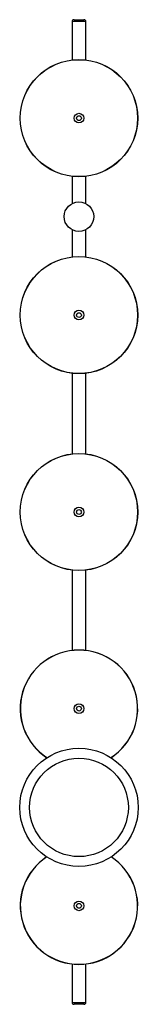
# Paper-space layout '_Superior' of a CAD drawing. Header units: millimetres. Extents: x -86 to 34, y -1500 to -500.
import ezdxf

# ---------------------------------------------------------------- set-up
doc = ezdxf.new("R2010")
doc.units = ezdxf.units.MM

psp = doc.layouts.new('_Superior')

# ---------------------------------------------------------------- linework, layer by layer
at = {"color": 7, "linetype": 'Continuous', "lineweight": 25}
for p, q in [((-31.2, -500), (-21.2, -500)), ((-33.2, -502), (-33.2, -540.9)), ((-19.2, -540.9), (-19.2, -502)), ((-33.2, -659.1), (-33.2, -686.7)), ((-19.2, -686.7), (-19.2, -659.1)), ((-33.2, -713.3), (-33.2, -740.9)), ((-19.2, -740.9), (-19.2, -713.3)), ((-33.2, -859.1), (-33.2, -940.9)), ((-19.2, -940.9), (-19.2, -859.1)), ((-33.2, -1059.1), (-33.2, -1140.5)), ((-19.2, -1140.5), (-19.2, -1059.1)), ((-33.2, -1459.1), (-33.2, -1498)), ((-19.2, -1498), (-19.2, -1459.1)), ((-21.2, -1500), (-31.2, -1500))]:
    psp.add_line(p, q, dxfattribs=at)
at = {"color": 8, "linetype": 'Continuous', "lineweight": 25}
for p, q in [((-19.2, -502), (-33.2, -502)), ((-33.2, -1498), (-19.2, -1498))]:
    psp.add_line(p, q, dxfattribs=at)
at = {"color": 7, "linetype": 'Continuous', "lineweight": 25}
for centre, radius in [((-26.2, -600), 59.5), ((-26.2, -600), 59.4), ((-26.2, -600), 4.9), ((-26.2, -600), 2.44), ((-26.2, -700), 15), ((-26.2, -800), 59.5), ((-26.2, -800), 59.4), ((-26.2, -800), 4.9), ((-26.2, -800), 2.44), ((-26.2, -1000), 59.5), ((-26.2, -1000), 59.4), ((-26.2, -1000), 4.9), ((-26.2, -1000), 2.44), ((-26.2, -1199.7), 4.9), ((-26.2, -1199.7), 2.44), ((-26.2, -1300), 60), ((-26.2, -1300), 50), ((-26.2, -1400), 4.9), ((-26.2, -1400), 2.44)]:
    psp.add_circle(centre, radius, dxfattribs=at)
for centre, radius, start, end in [((-31.2, -502), 2, 90, 180), ((-21.2, -502), 2, 0, 90), ((-26.2, -1199.7), 59.5, 303.0796, 236.9204), ((-26.2, -1400), 59.5, 123.368, 56.632), ((-31.2, -1498), 2, 180, 270), ((-21.2, -1498), 2, 270, 0)]:
    psp.add_arc(centre, radius, start, end, dxfattribs=at)
at = {"color": 8, "linetype": 'Continuous', "lineweight": 25}
for centre, start, end in [((-26.2, -1199.7), 303.0405, 236.9595), ((-26.2, -1400), 123.3299, 56.6701)]:
    psp.add_arc(centre, 59.4, start, end, dxfattribs=at)

doc.saveas('drawing.dxf')
